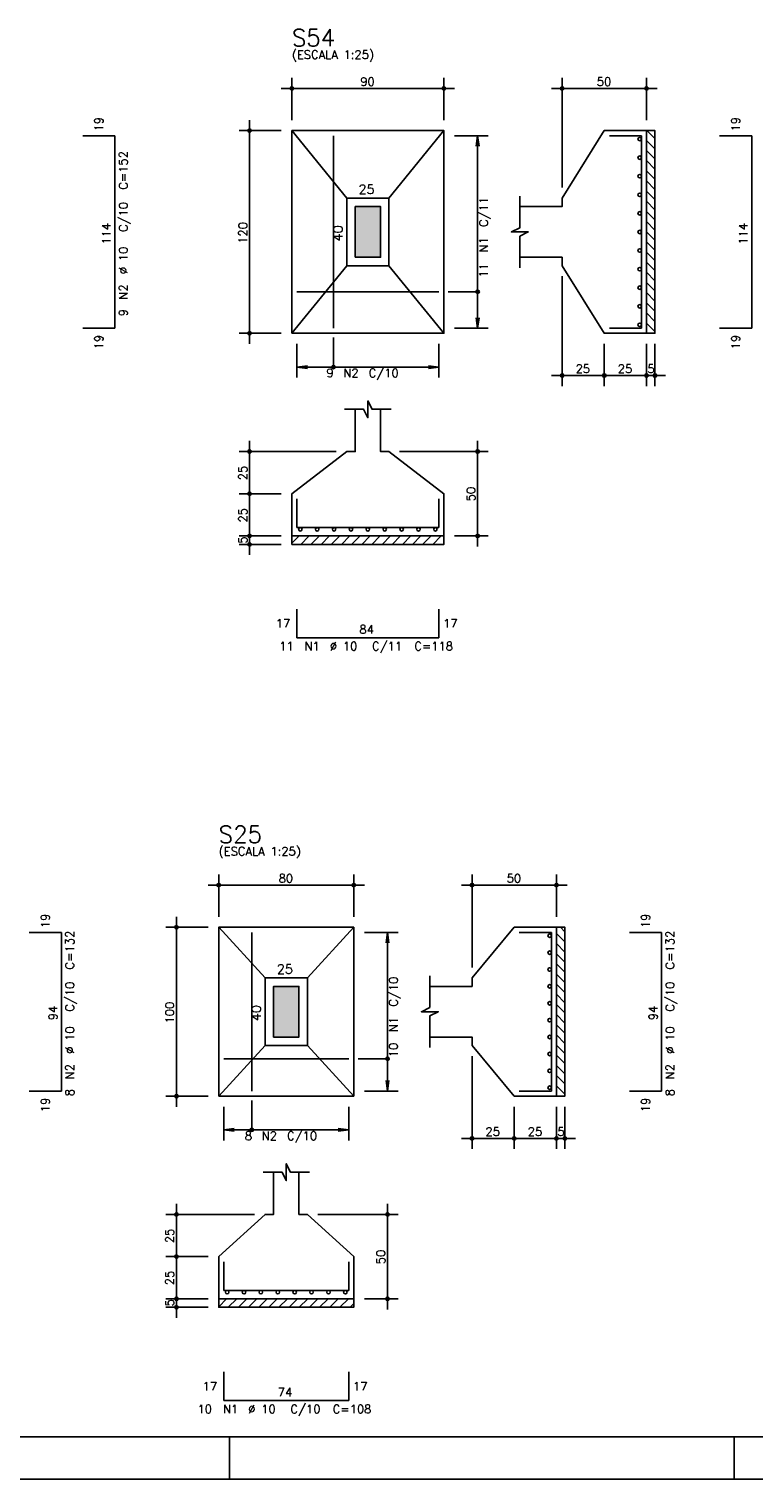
# Model space of a CAD drawing. Extents: x 0 to 119, y 0 to 84.
# Tile 3 of 13: x 28 to 45, y 0 to 34. Entities that reach past the tile are written whole.
import ezdxf

# ---------------------------------------------------------------- set-up
doc = ezdxf.new("R2010")
doc.units = 0
doc.header["$MEASUREMENT"] = 0
for name, color, linetype in [('1', 1, 'CONTINUOUS'), ('2', 2, 'CONTINUOUS'), ('3', 3, 'CONTINUOUS'), ('6', 6, 'CONTINUOUS'), ('7', 7, 'CONTINUOUS'), ('8', 8, 'CONTINUOUS'), ('9', 9, 'CONTINUOUS')]:
    doc.layers.add(name, color=color, linetype=linetype)
doc.styles.get("Standard").update_dxf_attribs({"font": 'ROMANS.SHX'})

msp = doc.modelspace()

# ---------------------------------------------------------------- linework, layer by layer
at = {"layer": '1', "linetype": 'Continuous'}
for p, q in [((42.82427, 31.704785), (43.02427, 31.504785)), ((42.834541, 31.93493), (43.02427, 31.745201)), ((42.82427, 31.464368), (43.02427, 31.264368)), ((42.82427, 31.223952), (43.02427, 31.023952)), ((42.82427, 30.983536), (43.02427, 30.783536)), ((42.82427, 30.74312), (43.02427, 30.54312)), ((42.82427, 30.502703), (43.02427, 30.302703)), ((42.82427, 30.262287), (43.02427, 30.062287)), ((42.82427, 30.021871), (43.02427, 29.821871)), ((42.82427, 29.781454), (43.02427, 29.581454)), ((42.82427, 29.541038), (43.02427, 29.341038)), ((42.82427, 29.300622), (43.02427, 29.100622)), ((42.82427, 29.060205), (43.02427, 28.860205)), ((42.82427, 28.819789), (43.02427, 28.619789)), ((42.82427, 28.579373), (43.02427, 28.379373)), ((42.82427, 28.338956), (43.02427, 28.138956)), ((42.82427, 28.09854), (43.02427, 27.89854)), ((42.82427, 27.858124), (43.02427, 27.658124)), ((42.82427, 27.617708), (43.02427, 27.417708)), ((42.82427, 27.377291), (43.02427, 27.177291)), ((42.82427, 27.136875), (42.826215, 27.13493)), ((34.42427, 22.163038), (34.596162, 22.33493)), ((34.636578, 22.13493), (34.836578, 22.33493)), ((34.876994, 22.13493), (35.076994, 22.33493)), ((35.117411, 22.13493), (35.317411, 22.33493)), ((35.357827, 22.13493), (35.557827, 22.33493)), ((35.598243, 22.13493), (35.798243, 22.33493)), ((35.838659, 22.13493), (36.038659, 22.33493)), ((36.079076, 22.13493), (36.279076, 22.33493)), ((36.319492, 22.13493), (36.519492, 22.33493)), ((36.559908, 22.13493), (36.759908, 22.33493)), ((36.800325, 22.13493), (37.000325, 22.33493)), ((37.040741, 22.13493), (37.240741, 22.33493)), ((37.281157, 22.13493), (37.481157, 22.33493)), ((37.521574, 22.13493), (37.721574, 22.33493)), ((37.76199, 22.13493), (37.96199, 22.33493)), ((38.002406, 22.13493), (38.02427, 22.156794)), ((40.786052, 13.0672), (40.89093, 12.962322)), ((40.69093, 12.921906), (40.89093, 12.721906)), ((40.69093, 12.68149), (40.89093, 12.48149)), ((40.69093, 12.441074), (40.89093, 12.241074)), ((40.69093, 12.200657), (40.89093, 12.000657)), ((40.69093, 11.960241), (40.89093, 11.760241)), ((40.69093, 11.719825), (40.89093, 11.519825)), ((40.69093, 11.479408), (40.89093, 11.279408)), ((40.69093, 11.238992), (40.89093, 11.038992)), ((40.69093, 10.998576), (40.89093, 10.798576)), ((40.69093, 10.758159), (40.89093, 10.558159)), ((40.69093, 10.517743), (40.89093, 10.317743)), ((40.69093, 10.277327), (40.89093, 10.077327)), ((40.69093, 10.03691), (40.89093, 9.83691)), ((40.69093, 9.796494), (40.89093, 9.596494)), ((40.69093, 9.556078), (40.89093, 9.356078)), ((40.69093, 9.315662), (40.89093, 9.115662)), ((40.69093, 9.075245), (40.698975, 9.0672)), ((32.69093, 4.08139), (32.87674, 4.2672)), ((32.917157, 4.0672), (33.117157, 4.2672)), ((33.157573, 4.0672), (33.357573, 4.2672)), ((33.397989, 4.0672), (33.597989, 4.2672)), ((33.638406, 4.0672), (33.838406, 4.2672)), ((33.878822, 4.0672), (34.078822, 4.2672)), ((34.119238, 4.0672), (34.319238, 4.2672)), ((34.359655, 4.0672), (34.559655, 4.2672)), ((34.600071, 4.0672), (34.800071, 4.2672)), ((34.840487, 4.0672), (35.040487, 4.2672)), ((35.080903, 4.0672), (35.280903, 4.2672)), ((35.32132, 4.0672), (35.52132, 4.2672)), ((35.561736, 4.0672), (35.761736, 4.2672)), ((35.802152, 4.0672), (35.89093, 4.155978)), ((32.950001, 0), (32.950001, 1)), ((44.900002, 0), (44.900002, 1)), ((0, 0), (118.900002, 0))]:
    msp.add_line(p, q, dxfattribs=at)
for points in [[(42.82427, 27.13493), (42.82427, 31.93493), (43.02427, 31.93493), (43.02427, 27.13493), (42.82427, 27.13493)], [(34.42427, 22.33493), (38.02427, 22.33493), (38.02427, 22.13493), (34.42427, 22.13493), (34.42427, 22.33493)], [(40.69093, 9.0672), (40.69093, 13.0672), (40.89093, 13.0672), (40.89093, 9.0672), (40.69093, 9.0672)], [(32.69093, 4.2672), (35.89093, 4.2672), (35.89093, 4.0672), (32.69093, 4.0672), (32.69093, 4.2672)]]:
    msp.add_lwpolyline(points, dxfattribs=at)
at = {"layer": '2', "linetype": 'Continuous'}
for p, q in [((34.42427, 32.18493), (34.42427, 33.18493)), ((38.02427, 32.18493), (38.02427, 33.18493)), ((40.82427, 30.58493), (40.82427, 33.18493)), ((42.82427, 32.18493), (42.82427, 33.18493)), ((34.17427, 32.93493), (38.27427, 32.93493)), ((43.07427, 32.93493), (40.57427, 32.93493)), ((33.42427, 26.88493), (33.42427, 32.18493)), ((34.17427, 31.93493), (33.17427, 31.93493)), ((34.42427, 31.93493), (34.42427, 31.93493)), ((34.42427, 31.93493), (34.42427, 31.93493)), ((38.02427, 31.93493), (38.02427, 31.93493)), ((38.02427, 31.81493), (38.02427, 31.81493)), ((38.27427, 31.81493), (39.07427, 31.81493)), ((38.82427, 31.81493), (38.791638, 31.567069)), ((38.82427, 27.25493), (38.82427, 31.81493)), ((38.82427, 31.81493), (38.856902, 31.567069)), ((42.82427, 31.93493), (42.82427, 31.93493)), ((40.82427, 30.33493), (40.82427, 30.33493)), ((40.82427, 28.73493), (40.82427, 28.73493)), ((40.82427, 28.48493), (40.82427, 25.88493)), ((38.82427, 27.25493), (38.791638, 27.502791)), ((38.82427, 27.25493), (38.856902, 27.502791)), ((34.17427, 27.13493), (33.17427, 27.13493)), ((34.42427, 27.13493), (34.42427, 27.13493)), ((34.54427, 27.13493), (34.54427, 27.13493)), ((37.90427, 27.13493), (37.90427, 27.13493)), ((38.02427, 27.25493), (38.02427, 27.25493)), ((38.27427, 27.25493), (39.07427, 27.25493)), ((41.82427, 27.13493), (41.82427, 27.13493)), ((41.82427, 27.13493), (41.82427, 27.13493)), ((42.82427, 27.13493), (42.82427, 27.13493)), ((42.82427, 27.13493), (42.82427, 27.13493)), ((43.02427, 27.13493), (43.02427, 27.13493)), ((34.54427, 26.88493), (34.54427, 26.08493)), ((37.90427, 26.88493), (37.90427, 26.08493)), ((41.82427, 26.88493), (41.82427, 25.88493)), ((41.82427, 26.88493), (41.82427, 25.88493)), ((42.82427, 26.88493), (42.82427, 25.88493)), ((42.82427, 26.88493), (42.82427, 25.88493)), ((43.02427, 26.88493), (43.02427, 25.88493)), ((34.54427, 26.33493), (34.792131, 26.367562)), ((34.54427, 26.33493), (37.90427, 26.33493)), ((34.54427, 26.33493), (34.792131, 26.302298)), ((37.90427, 26.33493), (37.656409, 26.367562)), ((37.90427, 26.33493), (37.656409, 26.302298)), ((42.07427, 26.13493), (40.57427, 26.13493)), ((43.07427, 26.13493), (41.57427, 26.13493)), ((42.57427, 26.13493), (43.27427, 26.13493)), ((33.42427, 23.08493), (33.42427, 24.58493)), ((38.82427, 22.08493), (38.82427, 24.58493)), ((35.47427, 24.33493), (33.17427, 24.33493)), ((35.72427, 24.33493), (35.72427, 24.33493)), ((36.72427, 24.33493), (36.72427, 24.33493)), ((36.97427, 24.33493), (39.07427, 24.33493)), ((33.42427, 22.08493), (33.42427, 23.58493)), ((34.17427, 23.33493), (33.17427, 23.33493)), ((34.17427, 23.33493), (33.17427, 23.33493)), ((34.42427, 23.33493), (34.42427, 23.33493)), ((34.42427, 23.33493), (34.42427, 23.33493)), ((34.17427, 22.33493), (33.17427, 22.33493)), ((34.17427, 22.33493), (33.17427, 22.33493)), ((33.42427, 21.88493), (33.42427, 22.58493)), ((34.42427, 22.33493), (34.42427, 22.33493)), ((34.42427, 22.33493), (34.42427, 22.33493)), ((38.02427, 22.33493), (38.02427, 22.33493)), ((38.27427, 22.33493), (39.07427, 22.33493)), ((34.17427, 22.13493), (33.17427, 22.13493)), ((34.42427, 22.13493), (34.42427, 22.13493)), ((32.69093, 13.3172), (32.69093, 14.3172)), ((35.89093, 13.3172), (35.89093, 14.3172)), ((38.69093, 12.1172), (38.69093, 14.3172)), ((40.69093, 13.3172), (40.69093, 14.3172)), ((32.44093, 14.0672), (36.14093, 14.0672)), ((40.94093, 14.0672), (38.44093, 14.0672)), ((32.44093, 13.0672), (31.44093, 13.0672)), ((31.69093, 8.8172), (31.69093, 13.3172)), ((32.69093, 13.0672), (32.69093, 13.0672)), ((32.69093, 13.0672), (32.69093, 13.0672)), ((35.89093, 13.0672), (35.89093, 13.0672)), ((40.69093, 13.0672), (40.69093, 13.0672)), ((35.89093, 12.9472), (35.89093, 12.9472)), ((36.14093, 12.9472), (36.94093, 12.9472)), ((36.69093, 12.9472), (36.658298, 12.699339)), ((36.69093, 9.1872), (36.69093, 12.9472)), ((36.69093, 12.9472), (36.723562, 12.699339)), ((38.69093, 11.8672), (38.69093, 11.8672)), ((38.69093, 10.2672), (38.69093, 10.2672)), ((38.69093, 10.0172), (38.69093, 7.8172)), ((36.69093, 9.1872), (36.658298, 9.435061)), ((36.69093, 9.1872), (36.723562, 9.435061)), ((32.44093, 9.0672), (31.44093, 9.0672)), ((32.69093, 9.0672), (32.69093, 9.0672)), ((32.81093, 9.0672), (32.81093, 9.0672)), ((35.77093, 9.0672), (35.77093, 9.0672)), ((35.89093, 9.1872), (35.89093, 9.1872)), ((36.14093, 9.1872), (36.94093, 9.1872)), ((39.69093, 9.0672), (39.69093, 9.0672)), ((39.69093, 9.0672), (39.69093, 9.0672)), ((40.69093, 9.0672), (40.69093, 9.0672)), ((40.69093, 9.0672), (40.69093, 9.0672)), ((40.89093, 9.0672), (40.89093, 9.0672)), ((32.81093, 8.8172), (32.81093, 8.0172)), ((35.77093, 8.8172), (35.77093, 8.0172)), ((39.69093, 8.8172), (39.69093, 7.8172)), ((39.69093, 8.8172), (39.69093, 7.8172)), ((40.69093, 8.8172), (40.69093, 7.8172)), ((40.69093, 8.8172), (40.69093, 7.8172)), ((40.89093, 8.8172), (40.89093, 7.8172)), ((32.81093, 8.2672), (33.058791, 8.299832)), ((32.81093, 8.2672), (35.77093, 8.2672)), ((32.81093, 8.2672), (33.058791, 8.234568)), ((35.77093, 8.2672), (35.523069, 8.299832)), ((35.77093, 8.2672), (35.523069, 8.234568)), ((39.94093, 8.0672), (38.44093, 8.0672)), ((40.94093, 8.0672), (39.44093, 8.0672)), ((40.44093, 8.0672), (41.14093, 8.0672)), ((33.54093, 6.2672), (31.44093, 6.2672)), ((31.69093, 5.0172), (31.69093, 6.5172)), ((33.79093, 6.2672), (33.79093, 6.2672)), ((34.79093, 6.2672), (34.79093, 6.2672)), ((35.04093, 6.2672), (36.94093, 6.2672)), ((36.69093, 4.0172), (36.69093, 6.5172)), ((31.69093, 4.0172), (31.69093, 5.5172)), ((32.44093, 5.2672), (31.44093, 5.2672)), ((32.44093, 5.2672), (31.44093, 5.2672)), ((32.69093, 5.2672), (32.69093, 5.2672)), ((32.69093, 5.2672), (32.69093, 5.2672)), ((31.69093, 3.8172), (31.69093, 4.5172)), ((32.44093, 4.2672), (31.44093, 4.2672)), ((32.44093, 4.2672), (31.44093, 4.2672)), ((32.69093, 4.2672), (32.69093, 4.2672)), ((32.69093, 4.2672), (32.69093, 4.2672)), ((35.89093, 4.2672), (35.89093, 4.2672)), ((36.14093, 4.2672), (36.94093, 4.2672)), ((32.44093, 4.0672), (31.44093, 4.0672)), ((32.69093, 4.0672), (32.69093, 4.0672))]:
    msp.add_line(p, q, dxfattribs=at)
for points in [[(34.42427, 27.13493), (38.02427, 27.13493), (38.02427, 31.93493), (34.42427, 31.93493), (34.42427, 27.13493)], [(35.72427, 30.33493), (34.42427, 31.93493)], [(36.72427, 30.33493), (38.02427, 31.93493)], [(39.82427, 28.93493), (40.82427, 28.93493), (40.82427, 28.73493), (41.82427, 27.13493), (42.82427, 27.13493), (42.82427, 31.93493), (41.82427, 31.93493), (40.82427, 30.33493), (40.82427, 30.13493), (39.82427, 30.13493)], [(35.72427, 28.73493), (36.72427, 28.73493), (36.72427, 30.33493), (35.72427, 30.33493), (35.72427, 28.73493)], [(39.82427, 28.68493), (39.82427, 29.43493), (40.02427, 29.53493), (39.62427, 29.53493), (39.82427, 29.63493), (39.82427, 30.38493)], [(35.92427, 28.93493), (36.52427, 28.93493), (36.52427, 30.13493), (35.92427, 30.13493), (35.92427, 28.93493)], [(35.72427, 28.73493), (34.42427, 27.13493)], [(36.72427, 28.73493), (38.02427, 27.13493)], [(38.82427, 28.11993), (38.12427, 28.11993)], [(35.40927, 26.33493), (35.40927, 27.03493)], [(35.67427, 25.33493), (36.12427, 25.33493), (36.22427, 25.13493), (36.22427, 25.53493), (36.32427, 25.33493), (36.77427, 25.33493)], [(35.92427, 25.33493), (35.92427, 24.33493), (35.72427, 24.33493), (34.42427, 23.33493), (34.42427, 22.33493), (38.02427, 22.33493), (38.02427, 23.33493), (36.72427, 24.33493), (36.52427, 24.33493), (36.52427, 25.33493)], [(32.69093, 9.0672), (35.89093, 9.0672), (35.89093, 13.0672), (32.69093, 13.0672), (32.69093, 9.0672)], [(33.79093, 11.8672), (32.69093, 13.0672)], [(34.79093, 11.8672), (35.89093, 13.0672)], [(37.69093, 10.4672), (38.69093, 10.4672), (38.69093, 10.2672), (39.69093, 9.0672), (40.69093, 9.0672), (40.69093, 13.0672), (39.69093, 13.0672), (38.69093, 11.8672), (38.69093, 11.6672), (37.69093, 11.6672)], [(33.79093, 10.2672), (34.79093, 10.2672), (34.79093, 11.8672), (33.79093, 11.8672), (33.79093, 10.2672)], [(37.69093, 10.2172), (37.69093, 10.9672), (37.89093, 11.0672), (37.49093, 11.0672), (37.69093, 11.1672), (37.69093, 11.9172)], [(33.99093, 10.4672), (34.59093, 10.4672), (34.59093, 11.6672), (33.99093, 11.6672), (33.99093, 10.4672)], [(33.79093, 10.2672), (32.69093, 9.0672)], [(34.79093, 10.2672), (35.89093, 9.0672)], [(36.69093, 9.9522), (35.99093, 9.9522)], [(33.47593, 8.2672), (33.47593, 8.9672)], [(33.99093, 7.2672), (33.99093, 6.2672), (33.79093, 6.2672), (32.69093, 5.2672), (32.69093, 4.2672), (35.89093, 4.2672), (35.89093, 5.2672), (34.79093, 6.2672), (34.59093, 6.2672), (34.59093, 7.2672)], [(33.74093, 7.2672), (34.19093, 7.2672), (34.29093, 7.0672), (34.29093, 7.4672), (34.39093, 7.2672), (34.84093, 7.2672)]]:
    msp.add_lwpolyline(points, dxfattribs=at)
for centre, radius in [((34.42427, 32.93493), 0.04), ((38.02427, 32.93493), 0.04), ((40.82427, 32.93493), 0.04), ((42.82427, 32.93493), 0.04), ((34.42427, 32.93493), 0.02), ((38.02427, 32.93493), 0.02), ((40.82427, 32.93493), 0.02), ((42.82427, 32.93493), 0.02), ((33.42427, 31.93493), 0.04), ((33.42427, 31.93493), 0.02), ((38.82427, 28.11993), 0.04), ((33.42427, 27.13493), 0.04), ((33.42427, 27.13493), 0.02), ((35.40927, 26.33493), 0.04), ((40.82427, 26.13493), 0.04), ((40.82427, 26.13493), 0.02), ((41.82427, 26.13493), 0.04), ((41.82427, 26.13493), 0.04), ((41.82427, 26.13493), 0.02), ((41.82427, 26.13493), 0.02), ((42.82427, 26.13493), 0.04), ((42.82427, 26.13493), 0.04), ((42.82427, 26.13493), 0.02), ((42.82427, 26.13493), 0.02), ((43.02427, 26.13493), 0.04), ((43.02427, 26.13493), 0.02), ((33.42427, 24.33493), 0.04), ((33.42427, 24.33493), 0.02), ((38.82427, 24.33493), 0.04), ((38.82427, 24.33493), 0.02), ((33.42427, 23.33493), 0.04), ((33.42427, 23.33493), 0.04), ((33.42427, 23.33493), 0.02), ((33.42427, 23.33493), 0.02), ((33.42427, 22.33493), 0.04), ((33.42427, 22.33493), 0.04), ((33.42427, 22.33493), 0.02), ((33.42427, 22.33493), 0.02), ((38.82427, 22.33493), 0.04), ((38.82427, 22.33493), 0.02), ((33.42427, 22.13493), 0.04), ((33.42427, 22.13493), 0.02), ((32.69093, 14.0672), 0.04), ((32.69093, 14.0672), 0.02), ((35.89093, 14.0672), 0.04), ((35.89093, 14.0672), 0.02), ((38.69093, 14.0672), 0.04), ((38.69093, 14.0672), 0.02), ((40.69093, 14.0672), 0.04), ((40.69093, 14.0672), 0.02), ((31.69093, 13.0672), 0.04), ((31.69093, 13.0672), 0.02), ((36.69093, 9.9522), 0.04), ((31.69093, 9.0672), 0.04), ((31.69093, 9.0672), 0.02), ((33.47593, 8.2672), 0.04), ((38.69093, 8.0672), 0.04), ((38.69093, 8.0672), 0.02), ((39.69093, 8.0672), 0.04), ((39.69093, 8.0672), 0.04), ((39.69093, 8.0672), 0.02), ((39.69093, 8.0672), 0.02), ((40.69093, 8.0672), 0.04), ((40.69093, 8.0672), 0.04), ((40.69093, 8.0672), 0.02), ((40.69093, 8.0672), 0.02), ((40.89093, 8.0672), 0.04), ((40.89093, 8.0672), 0.02), ((31.69093, 6.2672), 0.04), ((31.69093, 6.2672), 0.02), ((36.69093, 6.2672), 0.04), ((36.69093, 6.2672), 0.02), ((31.69093, 5.2672), 0.04), ((31.69093, 5.2672), 0.04), ((31.69093, 5.2672), 0.02), ((31.69093, 5.2672), 0.02), ((31.69093, 4.2672), 0.04), ((31.69093, 4.2672), 0.04), ((31.69093, 4.2672), 0.02), ((31.69093, 4.2672), 0.02), ((36.69093, 4.2672), 0.04), ((36.69093, 4.2672), 0.02), ((31.69093, 4.0672), 0.04), ((31.69093, 4.0672), 0.02)]:
    msp.add_circle(centre, radius, dxfattribs=at)
at = {"layer": '3', "linetype": 'Continuous'}
for centre in [(42.66296, 31.73493), (42.66296, 31.29493), (42.66296, 30.85493), (42.66296, 30.41493), (42.66296, 29.97493), (42.66296, 29.53493), (42.66296, 29.09493), (42.66296, 28.65493), (42.66296, 28.21493), (42.66296, 27.77493), (42.66296, 27.33493), (34.62427, 22.49362), (35.02427, 22.49362), (35.42427, 22.49362), (35.82427, 22.49362), (36.22427, 22.49362), (36.62427, 22.49362), (37.02427, 22.49362), (37.42427, 22.49362), (37.82427, 22.49362), (40.52962, 12.8672), (40.52962, 12.4672), (40.52962, 12.0672), (40.52962, 11.6672), (40.52962, 11.2672), (40.52962, 10.8672), (40.52962, 10.4672), (40.52962, 10.0672), (40.52962, 9.6672), (40.52962, 9.2672), (32.89093, 4.42589), (33.29093, 4.42589), (33.69093, 4.42589), (34.09093, 4.42589), (34.49093, 4.42589), (34.89093, 4.42589), (35.29093, 4.42589), (35.69093, 4.42589)]:
    msp.add_circle(centre, 0.04131, dxfattribs=at)
at = {"layer": '6', "linetype": 'Continuous'}
for p, q in [((30.23213, 31.81493), (29.47213, 31.81493)), ((30.23213, 27.25493), (30.23213, 31.81493)), ((35.40927, 27.25493), (35.40927, 31.81493)), ((42.70427, 31.81493), (41.94427, 31.81493)), ((42.70427, 27.25493), (42.70427, 31.81493)), ((45.31427, 31.81493), (44.55427, 31.81493)), ((45.31427, 27.25493), (45.31427, 31.81493)), ((34.54427, 28.11993), (37.90427, 28.11993)), ((29.47213, 27.25493), (30.23213, 27.25493)), ((41.94427, 27.25493), (42.70427, 27.25493)), ((44.55427, 27.25493), (45.31427, 27.25493)), ((34.54427, 23.21493), (34.54427, 22.53493)), ((37.90427, 22.53493), (37.90427, 23.21493)), ((34.54427, 22.53493), (37.90427, 22.53493)), ((34.54427, 20.60493), (34.54427, 19.92493)), ((37.90427, 19.92493), (37.90427, 20.60493)), ((34.54427, 19.92493), (37.90427, 19.92493)), ((28.96547, 12.9472), (28.20547, 12.9472)), ((28.96547, 9.1872), (28.96547, 12.9472)), ((33.47593, 9.1872), (33.47593, 12.9472)), ((40.57093, 12.9472), (39.81093, 12.9472)), ((40.57093, 9.1872), (40.57093, 12.9472)), ((43.18093, 12.9472), (42.42093, 12.9472)), ((43.18093, 9.1872), (43.18093, 12.9472)), ((32.81093, 9.9522), (35.77093, 9.9522)), ((28.20547, 9.1872), (28.96547, 9.1872)), ((39.81093, 9.1872), (40.57093, 9.1872)), ((42.42093, 9.1872), (43.18093, 9.1872)), ((32.81093, 5.1472), (32.81093, 4.4672)), ((35.77093, 4.4672), (35.77093, 5.1472)), ((32.81093, 4.4672), (35.77093, 4.4672)), ((32.81093, 2.5372), (32.81093, 1.8572)), ((35.77093, 1.8572), (35.77093, 2.5372)), ((32.81093, 1.8572), (35.77093, 1.8572))]:
    msp.add_line(p, q, dxfattribs=at)
at = {"layer": '8', "linetype": 'Continuous'}
msp.add_line((2.5, 1), (117.900002, 1), dxfattribs=at)
at = {"layer": '9', "linetype": 'Continuous'}
for points in [[(35.92427, 28.93493), (36.52427, 28.93493), (36.52427, 30.13493)], [(35.92427, 28.93493), (36.52427, 30.13493), (35.92427, 30.13493)], [(35.92427, 28.93493), (35.92427, 30.13493), (35.92427, 28.93493)], [(33.99093, 10.4672), (34.59093, 10.4672), (34.59093, 11.6672)], [(33.99093, 10.4672), (34.59093, 11.6672), (33.99093, 11.6672)], [(33.99093, 10.4672), (33.99093, 11.6672), (33.99093, 10.4672)]]:
    msp.add_solid(points, dxfattribs=at)

# ---------------------------------------------------------------- texts
at = {"layer": '2', "linetype": 'Continuous'}
for s, height, p in [('(ESCALA 1:25)', 0.2, (34.42427, 33.63493)), ('90', 0.2, (36.04427, 32.99493)), ('50', 0.2, (41.64427, 32.99493)), ('25', 0.22, (36.00427, 30.43493)), ('9', 0.2, (35.24427, 26.09493)), ('N2', 0.2, (35.64427, 26.09493)), ('C/10', 0.2, (36.24427, 26.09493)), ('25', 0.2, (41.14427, 26.19493)), ('25', 0.2, (42.14427, 26.19493)), ('5', 0.2, (42.84427, 26.19493)), ('17', 0.2, (34.04427, 20.16493)), ('17', 0.2, (38.00427, 20.16493)), ('84', 0.2, (36.02427, 20.02493)), ('11', 0.2, (34.12427, 19.62493)), ('N1', 0.2, (34.72427, 19.62493)), ('%%c 10', 0.2, (35.32427, 19.62493)), ('C/11', 0.2, (36.32427, 19.62493)), ('C=118', 0.2, (37.32427, 19.62493)), ('(ESCALA 1:25)', 0.2, (32.69093, 14.7672)), ('80', 0.2, (34.11093, 14.1272)), ('50', 0.2, (39.51093, 14.1272)), ('25', 0.22, (34.07093, 11.9672)), ('C/10', 0.2, (34.31093, 8.0272)), ('25', 0.2, (39.01093, 8.1272)), ('25', 0.2, (40.01093, 8.1272)), ('5', 0.2, (40.71093, 8.1272)), ('8', 0.2, (33.31093, 8.0272)), ('N2', 0.2, (33.71093, 8.0272)), ('17', 0.2, (32.31093, 2.0972)), ('74', 0.2, (34.09093, 1.9572)), ('17', 0.2, (35.87093, 2.0972)), ('10', 0.2, (32.19093, 1.5572)), ('N1', 0.2, (32.79093, 1.5572)), ('%%c 10', 0.2, (33.39093, 1.5572)), ('C/10', 0.2, (34.39093, 1.5572)), ('C=108', 0.2, (35.39093, 1.5572))]:
    msp.add_text(s, height=height, dxfattribs=at).set_placement(p)
for s, height, p in [('19', 0.2, (29.95213, 31.91493)), ('19', 0.2, (45.03427, 31.91493)), ('C=152', 0.2, (30.53213, 30.53493)), ('C/11', 0.2, (39.06427, 29.65493)), ('C/10', 0.2, (30.53213, 29.53493)), ('114', 0.2, (30.13213, 29.23493)), ('120', 0.2, (33.36427, 29.25493)), ('40', 0.22, (35.62427, 29.31493)), ('114', 0.2, (45.21427, 29.23493)), ('N1', 0.2, (39.06427, 29.05493)), ('%%c 10', 0.2, (30.53213, 28.53493)), ('11', 0.2, (39.06427, 28.45493)), ('N2', 0.2, (30.53213, 27.93493)), ('9', 0.2, (30.53213, 27.53493)), ('19', 0.2, (29.95213, 26.75493)), ('19', 0.2, (45.03427, 26.75493)), ('25', 0.2, (33.36427, 23.65493)), ('50', 0.2, (38.76427, 23.15493)), ('25', 0.2, (33.36427, 22.65493)), ('5', 0.2, (33.36427, 22.15493)), ('19', 0.2, (28.68547, 13.0472)), ('19', 0.2, (42.90093, 13.0472)), ('C=132', 0.2, (29.26547, 12.0672)), ('C=132', 0.2, (43.48093, 12.0672)), ('C/10', 0.2, (36.93093, 11.1872)), ('C/10', 0.2, (29.26547, 11.0672)), ('C/10', 0.2, (43.48093, 11.0672)), ('94', 0.2, (28.86547, 10.8672)), ('100', 0.2, (31.63093, 10.7872)), ('40', 0.22, (33.69093, 10.8472)), ('94', 0.2, (43.08093, 10.8672)), ('N1', 0.2, (36.93093, 10.5872)), ('%%c 10', 0.2, (29.26547, 10.0672)), ('%%c 10', 0.2, (43.48093, 10.0672)), ('10', 0.2, (36.93093, 9.9872)), ('N2', 0.2, (29.26547, 9.4672)), ('N2', 0.2, (43.48093, 9.4672)), ('19', 0.2, (28.68547, 8.6872)), ('8', 0.2, (29.26547, 9.0672)), ('19', 0.2, (42.90093, 8.6872)), ('8', 0.2, (43.48093, 9.0672)), ('25', 0.2, (31.63093, 5.5872)), ('50', 0.2, (36.63093, 5.0872)), ('25', 0.2, (31.63093, 4.5872)), ('5', 0.2, (31.63093, 4.0872))]:
    msp.add_text(s, height=height, rotation=90, dxfattribs=at).set_placement(p)
at = {"layer": '7', "linetype": 'Continuous'}
for s, p in [('S54', (34.42427, 33.93493)), ('S25', (32.69093, 15.0672))]:
    msp.add_text(s, height=0.4, dxfattribs=at).set_placement(p)

doc.saveas('drawing.dxf')
